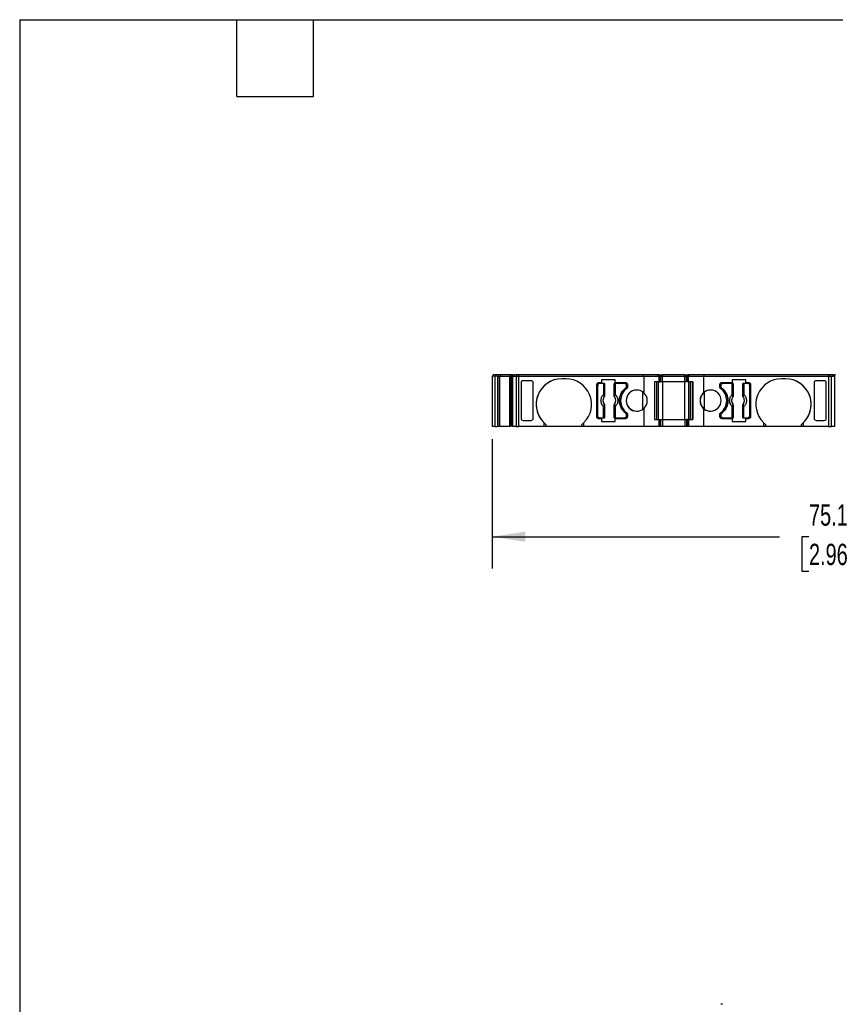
# Model space of a CAD drawing. Header units: millimetres. Extents: x 6 to 273, y 6 to 210.
# Tile 2 of 8: x 6 to 87, y 112 to 210. Entities that reach past the tile are written whole.
import ezdxf

# ---------------------------------------------------------------- set-up
doc = ezdxf.new("R2010")
doc.units = ezdxf.units.MM
doc.linetypes.add('SLD-Solid', pattern=[0])
doc.layers.add('DIMENSIONS', color=140, linetype='SLD-Solid', lineweight=25)
doc.layers.add('TEXT', color=140, linetype='SLD-Solid', lineweight=25)
doc.styles.add('SLDTEXTSTYLE0', font='TXT', dxfattribs={"width": 0.7})
doc.dimstyles.new('SLDDIMSTYLE0', dxfattribs={"dimtxt": 2.158008, "dimasz": 3.302, "dimexe": 0, "dimexo": 0.0625, "dimgap": 0.539502, "dimtad": 0, "dimtih": 1, "dimtoh": 1, "dimrnd": 1e-09, "dimzin": 12, "dimdsep": 46, "dimtxsty": 'SLDTEXTSTYLE0', "dimsah": 1, "dimcen": 0.09, "dimadec": 0, "dimazin": 3, "dimtfac": 1, "dimtofl": 0, "dimtmove": 0, "dimatfit": 3, "dimfxl": 0, "dimfrac": 2, "dimtolj": 1, "dimtzin": 12, "dimarcsym": 0})

# ---------------------------------------------------------------- blocks, each defined once
blk = doc.blocks.new('_D_4')
at = {"layer": 'DIMENSIONS'}
for p, q in [((53.358, 167.837), (53.358, 154.977)), ((128.459, 167.837), (128.459, 154.977)), ((53.358, 158.152), (81.933, 158.152)), ((84.857, 158.152), (84.132, 158.152)), ((84.132, 158.152), (84.132, 154.723)), ((91.27, 158.152), (91.994, 158.152)), ((91.994, 158.152), (91.994, 154.723)), ((128.459, 158.152), (94.193, 158.152)), ((84.132, 154.723), (84.857, 154.723)), ((91.994, 154.723), (91.27, 154.723))]:
    blk.add_line(p, q, dxfattribs=at)
for points in [[(53.358, 158.152), (56.66, 157.644), (56.66, 158.66)], [(128.459, 158.152), (125.157, 158.66), (125.157, 157.644)]]:
    blk.add_solid(points, dxfattribs=at)
at = {"layer": 'DIMENSIONS', "char_height": 2.1167, "attachment_point": 1, "style": 'SLDTEXTSTYLE0'}
for s, insert in [('75.1', (84.857, 161.364)), ('2.96', (84.857, 157.451))]:
    blk.add_mtext(s, dxfattribs=dict(at, insert=insert))

msp = doc.modelspace()

# ---------------------------------------------------------------- linework, layer by layer
for p, q in [((53.458, 174.107), (53.458, 174.257)), ((54.006, 174.257), (53.458, 174.257)), ((54.006, 174.107), (54.006, 174.257)), ((54.013, 174.257), (54.006, 174.257)), ((54.006, 174.107), (54.006, 174.257)), ((54.013, 174.107), (54.013, 174.257)), ((54.202, 174.257), (54.013, 174.257)), ((54.202, 174.107), (54.202, 174.257)), ((55.109, 174.257), (54.202, 174.257)), ((55.109, 174.107), (55.109, 174.257)), ((55.296, 174.257), (55.109, 174.257)), ((55.296, 174.107), (55.296, 174.257)), ((55.411, 174.257), (55.296, 174.257)), ((55.411, 174.107), (55.411, 174.257)), ((55.411, 174.257), (55.531, 174.257)), ((55.531, 174.107), (55.531, 174.257)), ((55.814, 174.257), (55.531, 174.257)), ((55.814, 174.107), (55.814, 174.257)), ((55.993, 174.257), (55.814, 174.257)), ((55.993, 174.107), (55.993, 174.257)), ((68.382, 174.257), (55.993, 174.257)), ((68.382, 174.107), (68.382, 174.257)), ((69.833, 174.257), (68.382, 174.257)), ((69.833, 174.107), (69.833, 174.257)), ((69.983, 174.257), (69.833, 174.257)), ((69.983, 174.107), (69.983, 174.257)), ((69.983, 174.107), (69.983, 174.257)), ((69.983, 174.257), (70.283, 174.257)), ((70.283, 174.257), (70.283, 174.107)), ((72.516, 174.257), (70.283, 174.257)), ((72.516, 174.107), (72.516, 174.257)), ((72.516, 174.257), (72.816, 174.257)), ((72.816, 174.107), (72.816, 174.257)), ((72.971, 174.257), (72.816, 174.257)), ((72.816, 174.107), (72.816, 174.257)), ((72.816, 174.107), (72.816, 174.257)), ((72.816, 174.257), (72.816, 174.107)), ((72.971, 174.107), (72.971, 174.257)), ((74.417, 174.257), (72.971, 174.257)), ((72.971, 174.107), (72.971, 174.257)), ((72.971, 174.257), (72.971, 174.257)), ((74.417, 174.107), (74.417, 174.257)), ((86.792, 174.257), (74.417, 174.257)), ((86.792, 174.107), (86.792, 174.257)), ((86.985, 174.257), (86.792, 174.257)), ((86.985, 174.107), (86.985, 174.257)), ((87.268, 174.257), (86.985, 174.257)), ((87.268, 174.107), (87.268, 174.257)), ((87.268, 174.257), (87.387, 174.257)), ((87.387, 174.257), (87.387, 174.107)), ((87.502, 174.257), (87.387, 174.257)), ((53.358, 174.107), (53.358, 169.107)), ((53.555, 174.107), (53.358, 174.107)), ((53.606, 174.107), (53.606, 169.107)), ((53.906, 174.107), (53.906, 169.107)), ((53.906, 169.107), (53.906, 174.107)), ((53.916, 169.107), (53.916, 174.107)), ((53.916, 174.107), (54.123, 174.107)), ((54.123, 169.107), (54.123, 174.107)), ((54.123, 174.107), (55.119, 174.107)), ((55.119, 169.107), (55.119, 174.107)), ((55.119, 174.107), (55.177, 174.107)), ((55.177, 174.107), (55.322, 174.107)), ((55.177, 174.007), (55.322, 174.007)), ((55.177, 169.107), (55.177, 174.007)), ((55.199, 174.007), (55.199, 169.107)), ((55.27, 174.007), (55.27, 169.107)), ((55.313, 169.107), (55.313, 174.007)), ((55.322, 174.107), (55.322, 174.007)), ((55.322, 174.107), (55.416, 174.107)), ((55.416, 169.107), (55.416, 174.107)), ((55.416, 174.107), (55.717, 174.107)), ((55.717, 174.107), (55.717, 169.107)), ((55.717, 174.107), (55.989, 174.107)), ((55.989, 169.107), (55.989, 174.107)), ((55.989, 174.107), (68.426, 174.107)), ((56.217, 173.457), (56.217, 169.908)), ((56.217, 173.457), (56.217, 169.908)), ((57.226, 173.657), (56.417, 173.657)), ((57.426, 169.908), (57.426, 173.457)), ((60.676, 173.857), (60.276, 173.857)), ((63.726, 173.257), (63.726, 170.107)), ((63.726, 173.257), (63.726, 173.257)), ((63.726, 173.257), (63.726, 170.107)), ((64.231, 173.457), (63.926, 173.457)), ((64.409, 173.382), (64.001, 173.382)), ((64.231, 173.757), (64.231, 173.457)), ((65.572, 173.757), (64.231, 173.757)), ((64.231, 173.757), (64.231, 173.457)), ((64.231, 173.757), (64.231, 173.757)), ((64.409, 173.382), (64.409, 172.269)), ((64.509, 173.382), (64.509, 172.269)), ((64.518, 173.382), (64.518, 172.159)), ((65.483, 172.159), (65.483, 173.382)), ((65.493, 172.269), (65.493, 173.382)), ((65.572, 173.457), (65.572, 173.757)), ((66.626, 173.457), (65.572, 173.457)), ((65.592, 173.382), (65.592, 172.269)), ((66.551, 173.382), (65.592, 173.382)), ((66.551, 173.382), (66.551, 173.382)), ((66.826, 173.057), (66.826, 173.257)), ((68.426, 174.107), (68.426, 172.465)), ((68.426, 174.107), (69.933, 174.107)), ((69.933, 173.557), (69.483, 173.557)), ((69.483, 173.557), (69.483, 169.807)), ((69.733, 169.807), (69.733, 173.557)), ((69.883, 169.807), (69.883, 173.557)), ((69.883, 169.807), (69.883, 173.557)), ((69.933, 174.107), (69.933, 173.557)), ((69.933, 174.107), (70.083, 174.107)), ((70.083, 173.557), (70.083, 174.107)), ((70.083, 174.107), (70.083, 173.557)), ((70.083, 174.107), (70.083, 174.107)), ((70.083, 174.107), (70.283, 174.107)), ((70.283, 173.557), (70.283, 174.107)), ((70.283, 174.107), (72.516, 174.107)), ((70.283, 173.557), (70.283, 169.807)), ((72.516, 173.557), (70.283, 173.557)), ((72.516, 173.557), (72.516, 174.107)), ((72.516, 174.107), (72.682, 174.107)), ((72.516, 169.807), (72.516, 173.557)), ((72.682, 173.557), (72.682, 174.107)), ((72.682, 174.107), (72.716, 174.107)), ((72.716, 174.107), (72.716, 173.557)), ((72.716, 174.107), (72.871, 174.107)), ((72.716, 173.557), (72.716, 174.107)), ((72.716, 174.107), (72.716, 174.107)), ((72.716, 174.107), (72.716, 173.557)), ((72.716, 174.107), (72.716, 174.107)), ((72.871, 173.557), (72.871, 174.107)), ((72.871, 174.107), (74.373, 174.107)), ((72.871, 173.557), (72.871, 174.107)), ((72.871, 174.107), (72.871, 174.107)), ((73.316, 173.557), (72.871, 173.557)), ((72.916, 169.807), (72.916, 173.557)), ((72.916, 173.557), (72.916, 169.807)), ((73.071, 173.557), (73.071, 169.807)), ((73.071, 173.557), (73.071, 169.807)), ((73.316, 169.807), (73.316, 173.557)), ((73.316, 173.557), (73.316, 169.807)), ((74.373, 174.107), (74.373, 172.465)), ((74.373, 174.107), (86.792, 174.107)), ((75.973, 173.257), (75.973, 173.057)), ((77.227, 173.457), (76.173, 173.457)), ((77.206, 173.382), (76.248, 173.382)), ((77.206, 172.269), (77.206, 173.382)), ((78.568, 173.757), (77.227, 173.757)), ((77.227, 173.757), (77.227, 173.457)), ((77.306, 173.382), (77.306, 172.269)), ((77.315, 173.382), (77.315, 172.159)), ((78.28, 172.159), (78.28, 173.382)), ((78.29, 172.269), (78.29, 173.382)), ((78.389, 173.382), (78.389, 172.269)), ((78.798, 173.382), (78.389, 173.382)), ((78.568, 173.457), (78.568, 173.757)), ((78.873, 173.457), (78.568, 173.457)), ((79.073, 170.107), (79.073, 173.257)), ((79.073, 173.257), (79.073, 173.257)), ((79.073, 170.107), (79.073, 173.257)), ((82.523, 173.857), (82.123, 173.857)), ((85.373, 173.457), (85.373, 169.908)), ((86.381, 173.657), (85.573, 173.657)), ((86.581, 169.908), (86.581, 173.457)), ((86.581, 169.908), (86.581, 173.457)), ((86.792, 174.107), (86.792, 169.107)), ((86.792, 174.107), (87.081, 174.107)), ((87.081, 169.107), (87.081, 174.107)), ((87.081, 174.107), (87.383, 174.107)), ((87.383, 174.107), (87.383, 169.107)), ((87.383, 174.107), (87.477, 174.107)), ((63.851, 170.132), (63.851, 173.232)), ((66.621, 172.922), (66.621, 172.922)), ((66.701, 173.082), (66.701, 173.232)), ((66.701, 173.232), (66.701, 173.232)), ((66.701, 173.232), (66.701, 173.082)), ((66.701, 173.082), (66.701, 173.082)), ((68.337, 170.829), (68.337, 172.536)), ((74.462, 170.829), (74.462, 172.536)), ((76.098, 173.232), (76.098, 173.082)), ((76.098, 173.082), (76.098, 173.232)), ((78.948, 173.232), (78.948, 170.132)), ((64.509, 172.269), (64.409, 172.269)), ((64.481, 172.045), (64.482, 172.045)), ((64.482, 171.32), (64.481, 171.319)), ((64.512, 172.161), (64.518, 172.159)), ((65.483, 172.159), (65.49, 172.161)), ((65.493, 172.269), (65.592, 172.269)), ((65.519, 172.045), (65.521, 172.045)), ((65.521, 171.319), (65.519, 171.32)), ((77.306, 172.269), (77.206, 172.269)), ((77.278, 172.045), (77.279, 172.045)), ((77.279, 171.32), (77.278, 171.319)), ((77.315, 172.159), (77.309, 172.161)), ((78.28, 172.159), (78.287, 172.161)), ((78.29, 172.269), (78.389, 172.269)), ((78.316, 172.045), (78.318, 172.045)), ((78.318, 171.319), (78.316, 171.32)), ((64.409, 169.982), (64.409, 171.096)), ((64.509, 171.096), (64.409, 171.096)), ((64.509, 171.096), (64.509, 169.982)), ((64.518, 171.206), (64.512, 171.204)), ((64.518, 171.206), (64.518, 169.982)), ((65.483, 169.982), (65.483, 171.206)), ((65.483, 171.206), (65.49, 171.204)), ((65.493, 169.982), (65.493, 171.096)), ((65.493, 171.096), (65.592, 171.096)), ((65.592, 171.096), (65.592, 169.982)), ((66.621, 170.442), (66.621, 170.442)), ((68.426, 170.9), (68.426, 169.107)), ((74.373, 170.9), (74.373, 169.107)), ((77.206, 169.982), (77.206, 171.096)), ((77.306, 171.096), (77.206, 171.096)), ((77.306, 171.096), (77.306, 169.982)), ((77.315, 171.206), (77.309, 171.204)), ((77.315, 171.206), (77.315, 169.982)), ((78.28, 169.982), (78.28, 171.206)), ((78.287, 171.204), (78.28, 171.206)), ((78.29, 169.982), (78.29, 171.096)), ((78.29, 171.096), (78.389, 171.096)), ((78.389, 169.982), (78.389, 171.096)), ((56.417, 169.707), (57.226, 169.707)), ((58.476, 169.501), (58.476, 169.107)), ((62.475, 169.107), (62.475, 169.501)), ((63.726, 170.107), (63.726, 170.107)), ((63.926, 169.907), (64.231, 169.907)), ((64.001, 169.982), (64.409, 169.982)), ((64.231, 169.907), (64.231, 169.607)), ((64.231, 169.907), (64.231, 169.607)), ((64.231, 169.607), (65.572, 169.607)), ((65.572, 169.607), (65.572, 169.907)), ((65.572, 169.907), (66.626, 169.907)), ((65.592, 169.982), (66.551, 169.982)), ((66.701, 170.132), (66.701, 170.282)), ((66.701, 170.282), (66.701, 170.282)), ((66.701, 170.282), (66.701, 170.132)), ((66.701, 170.132), (66.701, 170.132)), ((66.826, 170.107), (66.826, 170.308)), ((69.483, 169.807), (69.933, 169.807)), ((69.933, 169.807), (69.933, 169.107)), ((69.933, 169.807), (70.083, 169.807)), ((70.083, 169.107), (70.083, 169.807)), ((70.083, 169.807), (70.083, 169.107)), ((70.083, 169.807), (70.283, 169.807)), ((70.283, 169.807), (70.283, 169.107)), ((70.283, 169.807), (72.516, 169.807)), ((72.516, 169.807), (72.516, 169.107)), ((72.516, 169.807), (72.682, 169.807)), ((72.682, 169.807), (72.682, 169.107)), ((72.682, 169.807), (72.716, 169.807)), ((72.716, 169.807), (72.716, 169.107)), ((72.716, 169.807), (72.716, 169.107)), ((72.871, 169.807), (72.716, 169.807)), ((72.716, 169.107), (72.716, 169.807)), ((72.871, 169.807), (72.871, 169.107)), ((72.871, 169.807), (73.316, 169.807)), ((72.871, 169.107), (72.871, 169.807)), ((72.871, 169.807), (72.871, 169.807)), ((75.973, 170.308), (75.973, 170.107)), ((76.098, 170.282), (76.098, 170.132)), ((76.098, 170.132), (76.098, 170.282)), ((76.173, 169.907), (77.227, 169.907)), ((76.248, 169.982), (77.206, 169.982)), ((77.227, 169.907), (77.227, 169.607)), ((77.227, 169.607), (78.568, 169.607)), ((78.389, 169.982), (78.798, 169.982)), ((78.568, 169.607), (78.568, 169.907)), ((78.568, 169.907), (78.873, 169.907)), ((79.073, 170.107), (79.073, 170.107)), ((80.323, 169.501), (80.323, 169.107)), ((84.323, 169.107), (84.323, 169.501)), ((85.573, 169.707), (86.381, 169.707)), ((53.552, 169.107), (53.358, 169.107)), ((54.123, 169.107), (53.916, 169.107)), ((55.119, 169.107), (54.123, 169.107)), ((55.177, 169.107), (55.119, 169.107)), ((55.717, 169.107), (55.416, 169.107)), ((55.717, 169.107), (55.989, 169.107)), ((58.476, 169.107), (55.989, 169.107)), ((58.676, 169.107), (58.476, 169.107)), ((58.676, 169.321), (58.676, 169.107)), ((62.275, 169.107), (58.676, 169.107)), ((62.275, 169.107), (62.275, 169.321)), ((62.475, 169.107), (62.275, 169.107)), ((68.426, 169.107), (62.475, 169.107)), ((69.933, 169.107), (68.426, 169.107)), ((70.083, 169.107), (69.933, 169.107)), ((70.083, 169.107), (70.083, 169.107)), ((70.283, 169.107), (70.083, 169.107)), ((72.516, 169.107), (70.283, 169.107)), ((72.682, 169.107), (72.516, 169.107)), ((72.716, 169.107), (72.682, 169.107)), ((72.871, 169.107), (72.716, 169.107)), ((72.716, 169.107), (72.716, 169.107)), ((74.373, 169.107), (72.871, 169.107)), ((72.871, 169.107), (72.871, 169.107)), ((80.323, 169.107), (74.373, 169.107)), ((80.523, 169.107), (80.323, 169.107)), ((80.523, 169.322), (80.523, 169.107)), ((84.123, 169.107), (80.523, 169.107)), ((84.123, 169.107), (84.123, 169.322)), ((84.323, 169.107), (84.123, 169.107)), ((86.792, 169.107), (84.323, 169.107)), ((86.792, 169.107), (87.081, 169.107)), ((87.383, 169.107), (87.081, 169.107))]:
    msp.add_line(p, q)
for centre, radius, start, end in [((60.276, 171.307), 2.55, 90, 225.11544), ((60.276, 171.307), 2.55, 90, 231.15254), ((60.676, 171.307), 2.55, 314.88455, 90), ((63.926, 173.257), 0.2, 90, 180), ((63.926, 173.257), 0.2, 90, 180), ((66.626, 173.257), 0.2, 0, 89.99975), ((76.173, 173.257), 0.2, 90, 180), ((78.873, 173.257), 0.2, 0, 90), ((78.873, 173.257), 0.2, 0, 90.00004), ((82.123, 171.307), 2.55, 90, 225.09905), ((82.523, 171.307), 2.55, 314.90094, 90), ((82.523, 171.307), 2.55, 308.86244, 90), ((67.626, 171.682), 1.5, 126.03188, 233.96816), ((67.726, 171.682), 1.05, 48.15661, 311.84339), ((67.726, 171.682), 1.05, 90, 270), ((66.626, 173.057), 0.2, 306.03188, 360), ((67.726, 171.682), 1.05, 311.8434, 48.1566), ((75.073, 171.682), 1.05, 125.59735, 234.40265), ((75.073, 171.682), 1.05, 131.80981, 228.19019), ((75.073, 171.682), 1.05, 228.19018, 131.80982), ((75.073, 171.682), 1.05, 90, 125.59736), ((76.173, 173.057), 0.2, 180, 233.9681), ((75.173, 171.682), 1.5, 306.03188, 53.96812), ((65.001, 171.682), 0.634, 145.08334, 214.91666), ((64.447, 172.176), 0.066, 289.96147, 346.89449), ((65.554, 172.176), 0.066, 193.10543, 250.03853), ((65.001, 171.682), 0.634, 325.08334, 34.91666), ((77.798, 171.682), 0.634, 145.08334, 214.91666), ((77.245, 172.176), 0.066, 289.96147, 346.89453), ((78.351, 172.176), 0.066, 193.10547, 250.03853), ((77.798, 171.682), 0.634, 325.08334, 34.91666), ((64.447, 171.189), 0.066, 13.10551, 70.03853), ((65.554, 171.189), 0.066, 109.96147, 166.89457), ((66.626, 170.308), 0.2, 0, 53.96783), ((75.073, 171.682), 1.05, 234.40264, 270), ((76.173, 170.308), 0.2, 126.03188, 180), ((77.245, 171.189), 0.066, 13.10547, 70.03853), ((78.351, 171.189), 0.066, 109.96147, 166.89453), ((60.276, 171.307), 2.55, 225.11542, 231.15252), ((60.676, 171.307), 2.55, 308.84743, 314.88453), ((63.926, 170.107), 0.2, 180, 270.00026), ((66.626, 170.107), 0.2, 270, 0), ((76.173, 170.107), 0.2, 180, 269.99992), ((78.873, 170.107), 0.2, 270, 0), ((78.873, 170.107), 0.2, 269.99997, 0), ((82.123, 171.307), 2.55, 225.09905, 231.13755), ((82.523, 171.307), 2.55, 308.86244, 314.90094)]:
    msp.add_arc(centre, radius, start, end)
at = {"extrusion": (-2.07892e-07, 7.0446e-16, 1)}
for centre, start_param, end_param in [((56.417, 173.457), 3.141597, 4.712393), ((57.226, 173.457), 1.570801, 3.141596)]:
    msp.add_ellipse(centre, major_axis=(0, -0.201), ratio=0.996195, start_param=start_param, end_param=end_param, dxfattribs=at)
for centre, major_axis, start_param, end_param in [((85.573, 173.457), (0, -0.201), 3.141592, 4.712387), ((86.381, 173.457), (0, -0.201), 1.570796, 3.141592), ((85.573, 169.908), (0, 0.201), 1.570797, 3.141593), ((86.381, 169.908), (0, 0.201), 3.141593, 4.71239)]:
    msp.add_ellipse(centre, major_axis=major_axis, ratio=0.996195, start_param=start_param, end_param=end_param)
at = {"extrusion": (-2.07892e-07, -7.0446e-16, 1)}
for centre, start_param, end_param in [((56.417, 169.908), 1.570792, 3.141588), ((57.226, 169.908), 3.141588, 4.712385)]:
    msp.add_ellipse(centre, major_axis=(0, 0.201), ratio=0.996195, start_param=start_param, end_param=end_param, dxfattribs=at)
for points, knots in [([(53.845, 174.107), (53.827, 174.107), (53.769, 174.107), (53.689, 174.107), (53.619, 174.107), (53.61, 174.107), (53.606, 174.107)], [0, 0, 0, 0, 0.135467, 0.423645, 0.711822, 1, 1, 1, 1]), ([(55.322, 174.007), (55.345, 174.007), (55.38, 174.007), (55.407, 174.007), (55.416, 174.007)], [0, 0, 0, 0, 0.671792, 1, 1, 1, 1]), ([(64.001, 173.382), (63.988, 173.381), (63.962, 173.38), (63.925, 173.364), (63.889, 173.336), (63.857, 173.292), (63.853, 173.252), (63.851, 173.232)], [0, 0, 0, 0, 0.168224, 0.331133, 0.500763, 0.749586, 1, 1, 1, 1]), ([(64.509, 173.382), (64.507, 173.382), (64.495, 173.382), (64.458, 173.382), (64.434, 173.382), (64.409, 173.382)], [0, 0, 0, 0, 0.5, 0.5, 1, 1, 1, 1]), ([(65.592, 173.382), (65.568, 173.382), (65.543, 173.382), (65.507, 173.382), (65.495, 173.382), (65.493, 173.382)], [0, 0, 0, 0, 0.5, 0.5, 1, 1, 1, 1]), ([(66.551, 173.382), (66.59, 173.382), (66.629, 173.366), (66.685, 173.311), (66.701, 173.272), (66.701, 173.232)], [0, 0, 0, 0, 0.5, 0.5, 1, 1, 1, 1]), ([(66.551, 173.382), (66.564, 173.381), (66.59, 173.38), (66.627, 173.364), (66.663, 173.336), (66.695, 173.292), (66.699, 173.252), (66.701, 173.232)], [0, 0, 0, 0, 0.168224, 0.3311335, 0.500763, 0.7495865, 1, 1, 1, 1]), ([(70.283, 173.557), (70.27, 173.557), (70.243, 173.557), (70.206, 173.557), (70.171, 173.557), (70.131, 173.557), (70.091, 173.557), (70.086, 173.557), (70.083, 173.557)], [0, 0, 0, 0, 0.12725, 0.249812, 0.372751, 0.501086, 0.749808, 1, 1, 1, 1]), ([(72.621, 173.557), (72.617, 173.557), (72.601, 173.557), (72.564, 173.557), (72.532, 173.557), (72.516, 173.557)], [0, 0, 0, 0, 0.122287, 0.561143, 1, 1, 1, 1]), ([(72.871, 173.557), (72.856, 173.557), (72.826, 173.557), (72.788, 173.557), (72.751, 173.557), (72.722, 173.557), (72.718, 173.557), (72.716, 173.557)], [0, 0, 0, 0, 0.167016, 0.332006, 0.500356, 0.749431, 1, 1, 1, 1]), ([(76.098, 173.232), (76.098, 173.272), (76.114, 173.311), (76.17, 173.366), (76.209, 173.382), (76.248, 173.382)], [0, 0, 0, 0, 0.5, 0.5, 1, 1, 1, 1]), ([(76.098, 173.232), (76.099, 173.246), (76.1, 173.272), (76.116, 173.308), (76.144, 173.344), (76.189, 173.376), (76.228, 173.38), (76.248, 173.382)], [0, 0, 0, 0, 0.168224, 0.331133, 0.500763, 0.749586, 1, 1, 1, 1]), ([(77.306, 173.382), (77.304, 173.382), (77.292, 173.382), (77.256, 173.382), (77.231, 173.382), (77.206, 173.382)], [0, 0, 0, 0, 0.5, 0.5, 1, 1, 1, 1]), ([(78.389, 173.382), (78.365, 173.382), (78.34, 173.382), (78.304, 173.382), (78.292, 173.382), (78.29, 173.382)], [0, 0, 0, 0, 0.5, 0.5, 1, 1, 1, 1]), ([(78.798, 173.382), (78.837, 173.382), (78.876, 173.366), (78.932, 173.311), (78.948, 173.272), (78.948, 173.232)], [0, 0, 0, 0, 0.5, 0.5, 1, 1, 1, 1]), ([(87.383, 174.007), (87.392, 174.007), (87.419, 174.007), (87.453, 174.007), (87.477, 174.007)], [0, 0, 0, 0, 0.328112, 1, 1, 1, 1]), ([(66.621, 170.442), (66.589, 170.467), (66.526, 170.517), (66.439, 170.599), (66.359, 170.688), (66.287, 170.782), (66.221, 170.883), (66.125, 171.058), (66.028, 171.323), (65.987, 171.682), (66.028, 172.042), (66.139, 172.344), (66.282, 172.584), (66.435, 172.77), (66.559, 172.871), (66.621, 172.922)], [0, 0, 0, 0, 0.0421117, 0.0837286, 0.1251011, 0.1664839, 0.2081316, 0.250294, 0.3750984, 0.5000904, 0.6248949, 0.749887, 0.833557, 0.9162485, 1, 1, 1, 1]), ([(66.621, 172.922), (66.589, 172.897), (66.526, 172.848), (66.439, 172.765), (66.359, 172.677), (66.287, 172.583), (66.221, 172.482), (66.125, 172.307), (66.028, 172.042), (65.987, 171.683), (66.028, 171.323), (66.139, 171.02), (66.282, 170.781), (66.435, 170.594), (66.559, 170.493), (66.621, 170.442)], [0, 0, 0, 0, 0.042112, 0.083729, 0.125101, 0.166484, 0.208132, 0.250294, 0.375098, 0.50009, 0.624895, 0.749887, 0.833557, 0.916248, 1, 1, 1, 1]), ([(66.701, 173.082), (66.7, 173.067), (66.698, 173.036), (66.681, 172.992), (66.656, 172.953), (66.633, 172.932), (66.621, 172.922)], [0, 0, 0, 0, 0.249233, 0.499959, 0.749241, 1, 1, 1, 1]), ([(76.098, 173.082), (76.099, 173.067), (76.101, 173.036), (76.118, 172.992), (76.142, 172.953), (76.166, 172.932), (76.178, 172.922)], [0, 0, 0, 0, 0.249233, 0.499959, 0.749241, 1, 1, 1, 1]), ([(76.178, 172.922), (76.166, 172.932), (76.143, 172.953), (76.118, 172.992), (76.101, 173.036), (76.099, 173.067), (76.098, 173.082)], [0, 0, 0, 0, 0.2492334, 0.4999587, 0.7492415, 1, 1, 1, 1]), ([(76.178, 172.922), (76.21, 172.897), (76.273, 172.848), (76.359, 172.765), (76.439, 172.677), (76.512, 172.583), (76.578, 172.482), (76.674, 172.307), (76.771, 172.042), (76.811, 171.683), (76.771, 171.323), (76.66, 171.02), (76.516, 170.781), (76.363, 170.594), (76.24, 170.493), (76.178, 170.442)], [0, 0, 0, 0, 0.042112, 0.083729, 0.125101, 0.166484, 0.208132, 0.250294, 0.375098, 0.50009, 0.624895, 0.749887, 0.833557, 0.916248, 1, 1, 1, 1]), ([(76.178, 170.442), (76.21, 170.467), (76.273, 170.517), (76.359, 170.599), (76.439, 170.688), (76.512, 170.782), (76.578, 170.883), (76.674, 171.058), (76.771, 171.323), (76.811, 171.682), (76.771, 172.042), (76.66, 172.344), (76.516, 172.584), (76.363, 172.77), (76.24, 172.871), (76.178, 172.922)], [0, 0, 0, 0, 0.042112, 0.083729, 0.125101, 0.166484, 0.208132, 0.250294, 0.375098, 0.50009, 0.624895, 0.749887, 0.833557, 0.916248, 1, 1, 1, 1]), ([(64.409, 171.096), (64.391, 171.115), (64.356, 171.153), (64.309, 171.215), (64.268, 171.282), (64.221, 171.38), (64.179, 171.513), (64.162, 171.682), (64.179, 171.852), (64.229, 172.009), (64.305, 172.152), (64.374, 172.23), (64.409, 172.269)], [0, 0, 0, 0, 0.0602697, 0.1200562, 0.1798933, 0.2403137, 0.3700145, 0.5001284, 0.6298294, 0.7599435, 0.879871, 1, 1, 1, 1]), ([(64.482, 172.045), (64.468, 172.023), (64.44, 171.98), (64.408, 171.91), (64.385, 171.837), (64.371, 171.76), (64.366, 171.676), (64.373, 171.584), (64.396, 171.489), (64.431, 171.4), (64.465, 171.347), (64.482, 171.32)], [0, 0, 0, 0, 0.101069, 0.200103, 0.298615, 0.398141, 0.500173, 0.626627, 0.756016, 0.877292, 1, 1, 1, 1]), ([(64.481, 172.045), (64.482, 172.051), (64.485, 172.06), (64.483, 172.078), (64.478, 172.096), (64.472, 172.108), (64.47, 172.114)], [0, 0, 0, 0, 0.306881, 0.575882, 0.806979, 1, 1, 1, 1]), ([(64.512, 172.161), (64.511, 172.145), (64.51, 172.103), (64.492, 172.067), (64.481, 172.045)], [0, 0, 0, 0, 0.389276, 1, 1, 1, 1]), ([(64.481, 171.319), (64.487, 171.308), (64.499, 171.287), (64.508, 171.254), (64.512, 171.227), (64.512, 171.211), (64.512, 171.204)], [0, 0, 0, 0, 0.3320969, 0.61117, 0.8339341, 1, 1, 1, 1]), ([(64.518, 172.159), (64.518, 172.145), (64.516, 172.118), (64.504, 172.079), (64.49, 172.056), (64.482, 172.045)], [0, 0, 0, 0, 0.335719, 0.664281, 1, 1, 1, 1]), ([(64.482, 171.32), (64.49, 171.308), (64.504, 171.286), (64.516, 171.246), (64.518, 171.219), (64.518, 171.206)], [0, 0, 0, 0, 0.335719, 0.664281, 1, 1, 1, 1]), ([(64.509, 172.269), (64.509, 172.249), (64.509, 172.21), (64.511, 172.177), (64.512, 172.161)], [0, 0, 0, 0, 0.521485, 1, 1, 1, 1]), ([(65.519, 172.045), (65.512, 172.056), (65.498, 172.079), (65.486, 172.118), (65.484, 172.145), (65.483, 172.159)], [0, 0, 0, 0, 0.335719, 0.664281, 1, 1, 1, 1]), ([(65.483, 171.206), (65.484, 171.219), (65.486, 171.246), (65.498, 171.286), (65.512, 171.308), (65.519, 171.32)], [0, 0, 0, 0, 0.3357194, 0.6642806, 1, 1, 1, 1]), ([(65.49, 172.161), (65.49, 172.171), (65.492, 172.192), (65.493, 172.229), (65.493, 172.255), (65.493, 172.269)], [0, 0, 0, 0, 0.317222, 0.645084, 1, 1, 1, 1]), ([(65.521, 172.045), (65.514, 172.057), (65.503, 172.078), (65.494, 172.111), (65.49, 172.138), (65.49, 172.154), (65.49, 172.161)], [0, 0, 0, 0, 0.332097, 0.61117, 0.833934, 1, 1, 1, 1]), ([(65.49, 171.204), (65.49, 171.22), (65.491, 171.262), (65.51, 171.298), (65.521, 171.319)], [0, 0, 0, 0, 0.389276, 1, 1, 1, 1]), ([(65.521, 171.319), (65.519, 171.314), (65.517, 171.304), (65.519, 171.286), (65.524, 171.269), (65.529, 171.256), (65.532, 171.251)], [0, 0, 0, 0, 0.306881, 0.575882, 0.806979, 1, 1, 1, 1]), ([(65.519, 171.32), (65.533, 171.342), (65.562, 171.385), (65.593, 171.455), (65.616, 171.528), (65.63, 171.604), (65.635, 171.689), (65.628, 171.781), (65.605, 171.875), (65.57, 171.965), (65.536, 172.018), (65.519, 172.045)], [0, 0, 0, 0, 0.101069, 0.200103, 0.298615, 0.398141, 0.500173, 0.626627, 0.756016, 0.877292, 1, 1, 1, 1]), ([(65.592, 172.269), (65.61, 172.25), (65.646, 172.212), (65.692, 172.149), (65.733, 172.083), (65.78, 171.985), (65.823, 171.852), (65.84, 171.683), (65.823, 171.513), (65.772, 171.355), (65.697, 171.212), (65.627, 171.135), (65.592, 171.096)], [0, 0, 0, 0, 0.06027, 0.120056, 0.179893, 0.240314, 0.370015, 0.500128, 0.629829, 0.759943, 0.879871, 1, 1, 1, 1]), ([(77.206, 171.096), (77.188, 171.115), (77.153, 171.153), (77.106, 171.215), (77.066, 171.282), (77.018, 171.38), (76.976, 171.513), (76.959, 171.682), (76.976, 171.852), (77.026, 172.009), (77.102, 172.152), (77.171, 172.23), (77.206, 172.269)], [0, 0, 0, 0, 0.06027, 0.120056, 0.179893, 0.240314, 0.370015, 0.500128, 0.629829, 0.759943, 0.879871, 1, 1, 1, 1]), ([(77.279, 172.045), (77.265, 172.023), (77.237, 171.98), (77.205, 171.91), (77.182, 171.837), (77.169, 171.76), (77.163, 171.676), (77.17, 171.584), (77.193, 171.489), (77.229, 171.4), (77.262, 171.347), (77.279, 171.32)], [0, 0, 0, 0, 0.101069, 0.200103, 0.298615, 0.398141, 0.500173, 0.626627, 0.756016, 0.877292, 1, 1, 1, 1]), ([(77.267, 172.114), (77.263, 172.123), (77.253, 172.144), (77.238, 172.182), (77.221, 172.225), (77.211, 172.254), (77.206, 172.269)], [0, 0, 0, 0, 0.220475, 0.499075, 0.748119, 1, 1, 1, 1]), ([(77.278, 172.045), (77.279, 172.051), (77.282, 172.06), (77.28, 172.078), (77.275, 172.096), (77.269, 172.108), (77.267, 172.114)], [0, 0, 0, 0, 0.306881, 0.575882, 0.806979, 1, 1, 1, 1]), ([(77.309, 172.161), (77.308, 172.145), (77.307, 172.103), (77.289, 172.067), (77.278, 172.045)], [0, 0, 0, 0, 0.389276, 1, 1, 1, 1]), ([(77.278, 171.319), (77.284, 171.308), (77.296, 171.287), (77.305, 171.254), (77.309, 171.227), (77.309, 171.211), (77.309, 171.204)], [0, 0, 0, 0, 0.332097, 0.61117, 0.833934, 1, 1, 1, 1]), ([(77.315, 172.159), (77.315, 172.145), (77.313, 172.118), (77.301, 172.079), (77.287, 172.056), (77.279, 172.045)], [0, 0, 0, 0, 0.335719, 0.664281, 1, 1, 1, 1]), ([(77.279, 171.32), (77.287, 171.308), (77.301, 171.286), (77.313, 171.246), (77.315, 171.219), (77.315, 171.206)], [0, 0, 0, 0, 0.335719, 0.664281, 1, 1, 1, 1]), ([(77.306, 172.269), (77.306, 172.249), (77.306, 172.21), (77.308, 172.177), (77.309, 172.161)], [0, 0, 0, 0, 0.521485, 1, 1, 1, 1]), ([(78.316, 172.045), (78.309, 172.056), (78.295, 172.079), (78.283, 172.118), (78.281, 172.145), (78.28, 172.159)], [0, 0, 0, 0, 0.335719, 0.664281, 1, 1, 1, 1]), ([(78.28, 171.206), (78.281, 171.219), (78.283, 171.246), (78.295, 171.286), (78.309, 171.308), (78.316, 171.32)], [0, 0, 0, 0, 0.3357194, 0.6642806, 1, 1, 1, 1]), ([(78.287, 172.161), (78.288, 172.171), (78.289, 172.192), (78.29, 172.229), (78.29, 172.255), (78.29, 172.269)], [0, 0, 0, 0, 0.317222, 0.645084, 1, 1, 1, 1]), ([(78.318, 172.045), (78.311, 172.057), (78.3, 172.078), (78.291, 172.111), (78.287, 172.138), (78.287, 172.154), (78.287, 172.161)], [0, 0, 0, 0, 0.332097, 0.61117, 0.833934, 1, 1, 1, 1]), ([(78.287, 171.204), (78.287, 171.22), (78.288, 171.262), (78.307, 171.298), (78.318, 171.319)], [0, 0, 0, 0, 0.389276, 1, 1, 1, 1]), ([(78.318, 171.319), (78.316, 171.314), (78.314, 171.304), (78.316, 171.286), (78.321, 171.269), (78.326, 171.256), (78.329, 171.251)], [0, 0, 0, 0, 0.306881, 0.575882, 0.806979, 1, 1, 1, 1]), ([(78.316, 171.32), (78.33, 171.342), (78.359, 171.385), (78.39, 171.455), (78.413, 171.528), (78.427, 171.604), (78.432, 171.689), (78.425, 171.781), (78.403, 171.875), (78.367, 171.965), (78.333, 172.018), (78.316, 172.045)], [0, 0, 0, 0, 0.101069, 0.200103, 0.298615, 0.398141, 0.500173, 0.626627, 0.756016, 0.877292, 1, 1, 1, 1]), ([(78.389, 172.269), (78.407, 172.25), (78.443, 172.212), (78.49, 172.149), (78.53, 172.083), (78.578, 171.985), (78.62, 171.852), (78.637, 171.683), (78.62, 171.513), (78.57, 171.355), (78.494, 171.212), (78.424, 171.135), (78.389, 171.096)], [0, 0, 0, 0, 0.06027, 0.120056, 0.179893, 0.240314, 0.370015, 0.500128, 0.629829, 0.759943, 0.879871, 1, 1, 1, 1]), ([(64.512, 171.204), (64.511, 171.194), (64.51, 171.173), (64.509, 171.135), (64.509, 171.109), (64.509, 171.096)], [0, 0, 0, 0, 0.317222, 0.645084, 1, 1, 1, 1]), ([(65.493, 171.096), (65.493, 171.116), (65.492, 171.155), (65.491, 171.188), (65.49, 171.204)], [0, 0, 0, 0, 0.521485, 1, 1, 1, 1]), ([(65.532, 171.251), (65.536, 171.242), (65.545, 171.221), (65.561, 171.182), (65.578, 171.139), (65.587, 171.11), (65.592, 171.096)], [0, 0, 0, 0, 0.220475, 0.499075, 0.748119, 1, 1, 1, 1]), ([(66.701, 170.282), (66.7, 170.298), (66.698, 170.329), (66.681, 170.372), (66.656, 170.412), (66.633, 170.432), (66.621, 170.442)], [0, 0, 0, 0, 0.249233, 0.499959, 0.749241, 1, 1, 1, 1]), ([(66.621, 170.442), (66.633, 170.432), (66.656, 170.412), (66.681, 170.373), (66.698, 170.329), (66.7, 170.298), (66.701, 170.282)], [0, 0, 0, 0, 0.249233, 0.499959, 0.749241, 1, 1, 1, 1]), ([(76.098, 170.282), (76.099, 170.298), (76.101, 170.329), (76.118, 170.372), (76.142, 170.412), (76.166, 170.432), (76.178, 170.442)], [0, 0, 0, 0, 0.249233, 0.499959, 0.749241, 1, 1, 1, 1]), ([(77.309, 171.204), (77.308, 171.194), (77.307, 171.173), (77.306, 171.135), (77.306, 171.109), (77.306, 171.096)], [0, 0, 0, 0, 0.317222, 0.645084, 1, 1, 1, 1]), ([(78.29, 171.096), (78.29, 171.116), (78.29, 171.155), (78.288, 171.188), (78.287, 171.204)], [0, 0, 0, 0, 0.5214849, 1, 1, 1, 1]), ([(63.726, 170.107), (63.726, 170.094), (63.728, 170.068), (63.739, 170.03), (63.758, 169.996), (63.792, 169.956), (63.847, 169.915), (63.899, 169.91), (63.926, 169.907)], [0, 0, 0, 0, 0.12725, 0.249812, 0.372751, 0.501086, 0.749808, 1, 1, 1, 1]), ([(64.001, 169.982), (63.962, 169.982), (63.922, 169.999), (63.867, 170.054), (63.851, 170.093), (63.851, 170.132)], [0, 0, 0, 0, 0.5, 0.5, 1, 1, 1, 1]), ([(64.409, 169.982), (64.434, 169.982), (64.458, 169.982), (64.495, 169.982), (64.507, 169.982), (64.509, 169.982)], [0, 0, 0, 0, 0.5, 0.5, 1, 1, 1, 1]), ([(65.493, 169.982), (65.495, 169.982), (65.507, 169.982), (65.543, 169.982), (65.568, 169.982), (65.592, 169.982)], [0, 0, 0, 0, 0.5, 0.5, 1, 1, 1, 1]), ([(66.701, 170.132), (66.701, 170.093), (66.685, 170.054), (66.629, 169.999), (66.59, 169.982), (66.551, 169.982)], [0, 0, 0, 0, 0.5, 0.5, 1, 1, 1, 1]), ([(66.701, 170.132), (66.7, 170.119), (66.698, 170.093), (66.682, 170.056), (66.654, 170.02), (66.61, 169.988), (66.571, 169.984), (66.551, 169.982)], [0, 0, 0, 0, 0.168224, 0.331133, 0.500763, 0.749586, 1, 1, 1, 1]), ([(76.248, 169.982), (76.209, 169.982), (76.17, 169.999), (76.114, 170.054), (76.098, 170.093), (76.098, 170.132)], [0, 0, 0, 0, 0.5, 0.5, 1, 1, 1, 1]), ([(76.248, 169.982), (76.235, 169.983), (76.209, 169.985), (76.172, 170.001), (76.136, 170.029), (76.104, 170.073), (76.1, 170.113), (76.098, 170.132)], [0, 0, 0, 0, 0.168224, 0.331133, 0.500763, 0.749586, 1, 1, 1, 1]), ([(77.206, 169.982), (77.231, 169.982), (77.256, 169.982), (77.292, 169.982), (77.304, 169.982), (77.306, 169.982)], [0, 0, 0, 0, 0.5, 0.5, 1, 1, 1, 1]), ([(78.29, 169.982), (78.292, 169.982), (78.304, 169.982), (78.34, 169.982), (78.365, 169.982), (78.389, 169.982)], [0, 0, 0, 0, 0.5, 0.5, 1, 1, 1, 1]), ([(78.798, 169.982), (78.811, 169.983), (78.837, 169.985), (78.874, 170.001), (78.91, 170.029), (78.942, 170.073), (78.946, 170.113), (78.948, 170.132)], [0, 0, 0, 0, 0.168224, 0.331133, 0.500763, 0.749586, 1, 1, 1, 1]), ([(53.606, 169.107), (53.61, 169.107), (53.619, 169.107), (53.689, 169.107), (53.769, 169.107), (53.827, 169.107), (53.845, 169.107)], [0, 0, 0, 0, 0.288186, 0.576372, 0.864558, 1, 1, 1, 1]), ([(55.416, 169.107), (55.406, 169.107), (55.389, 169.107), (55.378, 169.107), (55.374, 169.107)], [0, 0, 0, 0, 0.582876, 1, 1, 1, 1]), ([(87.425, 169.107), (87.42, 169.107), (87.41, 169.107), (87.393, 169.107), (87.383, 169.107)], [0, 0, 0, 0, 0.417076, 1, 1, 1, 1]), ([(76.248, 111.666), (76.209, 111.666), (76.17, 111.666), (76.114, 111.666), (76.098, 111.666), (76.098, 111.666)], [0, 0, 0, 0, 0.5, 0.5, 1, 1, 1, 1])]:
    msp.add_open_spline(points, degree=3, knots=knots)
for points in [[(69.933, 173.557), (70.024, 173.557), (70.083, 173.557), (70.083, 173.557)], [(66.701, 173.082), (66.701, 173.021), (66.67, 172.959), (66.621, 172.922)], [(64.409, 172.269), (64.428, 172.213), (64.45, 172.156), (64.47, 172.114)], [(64.481, 171.319), (64.487, 171.304), (64.484, 171.281), (64.47, 171.251)], [(65.521, 172.045), (65.514, 172.061), (65.517, 172.083), (65.532, 172.114)], [(65.532, 172.114), (65.551, 172.156), (65.574, 172.213), (65.592, 172.269)], [(77.278, 171.319), (77.284, 171.304), (77.281, 171.281), (77.267, 171.251)], [(78.318, 172.045), (78.311, 172.061), (78.314, 172.083), (78.329, 172.114)], [(78.329, 172.114), (78.348, 172.156), (78.371, 172.213), (78.389, 172.269)], [(64.47, 171.251), (64.45, 171.209), (64.428, 171.152), (64.409, 171.096)], [(76.098, 170.282), (76.098, 170.344), (76.128, 170.405), (76.178, 170.442)], [(77.267, 171.251), (77.248, 171.209), (77.225, 171.152), (77.206, 171.096)], [(78.389, 171.096), (78.371, 171.152), (78.348, 171.209), (78.329, 171.251)]]:
    msp.add_open_spline(points, degree=3)
at = {"layer": 'TEXT'}
for p, q in [((6.35, 209.55), (273.05, 209.55)), ((6.35, 209.55), (6.35, 6.35)), ((27.94, 201.93), (27.94, 209.55)), ((35.56, 201.93), (35.56, 209.55)), ((27.94, 201.93), (35.56, 201.93))]:
    msp.add_line(p, q, dxfattribs=at)

# ---------------------------------------------------------------- dimensions: what is measured, and where the dimension line sits
at = {"layer": 'DIMENSIONS'}
dim = msp.add_linear_dim(base=(128.459, 158.152), p1=(53.358, 169.107), p2=(128.459, 169.107), angle=359.99998, dimstyle='SLDDIMSTYLE0', dxfattribs=at)
dim.commit()
dim.dimension.update_dxf_attribs({"geometry": '_D_4', "text_midpoint": (88.063, 158.152), "dimtype": 160})

doc.saveas('drawing.dxf')
